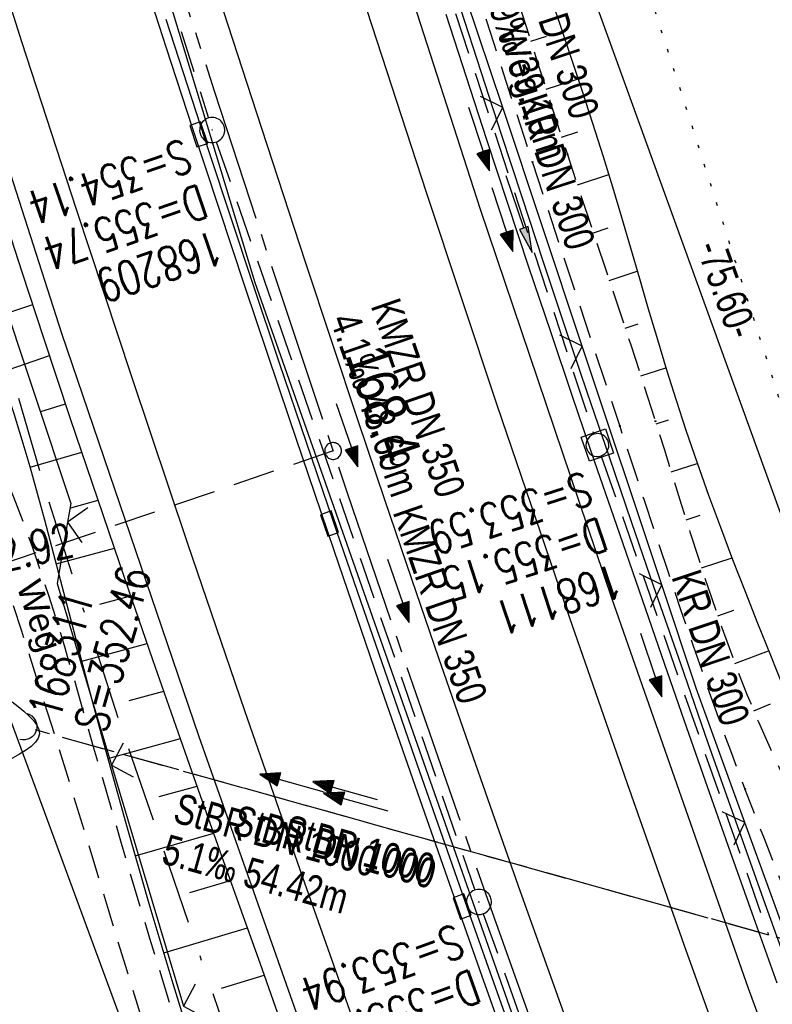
# Model space of a CAD drawing. Extents: x 508896 to 509497, y 457065 to 458031.
# Tile 16 of 44: x 509106 to 509151, y 457617 to 457676. Entities that reach past the tile are written whole.
import ezdxf

# ---------------------------------------------------------------- set-up
doc = ezdxf.new("R2010")
doc.units = 0
doc.header["$LTSCALE"] = 10
doc.header["$MEASUREMENT"] = 0
for name, pattern in [('ACAD_ISO16W100', [73, 15, -6.5, 15, -6.5, 15, -7, 1, -7]), ('ACHSE', [5.5, 4, -0.5, 0.5, -0.5]), ('AUSGEZOGEN', [0]), ('LT00', [0]), ('LT11', [0.3, 0.2, -0.1]), ('LT12', [0.4, 0.3, -0.1]), ('LT17', [0.15, 0.1, -0.05]), ('PUNKTX2_STR', [0.6, 0.1, -0.5]), ('STRICHLINIE2', [0.375, 0.25, -0.125])]:
    doc.linetypes.add(name, pattern=pattern)
doc.layers.get('0').update_dxf_attribs({"linetype": 'LT00'})
for name, color, linetype in [('--EK_FBR', 1, 'LT00'), ('--EK_Halt-Pfeil', 4, 'LT00'), ('--EK_Haltung', 7, 'STRICHLINIE2'), ('--EK_Haltung-Text', 140, 'LT00'), ('--EK_Schacht-Text', 5, 'LT00'), ('--EK_ST-93-1', 30, 'LT17'), ('--EL_DFK_AB_L', 21, 'LT00'), ('--EL_Halt-Pfeil', 4, 'LT00'), ('--EL_Haltung', 182, 'STRICHLINIE2'), ('--EL_Haltung-Text', 182, 'LT00'), ('--WASSER_GRENZE', 180, 'PUNKTX2_STR'), ('-AX-093', 35, 'ACHSE'), ('-ST-93-1', 250, 'LT00'), ('ABSTAND', 8, 'LT00'), ('BAB-KABEL', 220, 'ACAD_ISO16W100'), ('DFK_AB_L', 21, 'LT00'), ('DL', 182, 'LT12'), ('DL_PFEIL', 201, 'LT00'), ('DL_TEXT', 182, 'LT00'), ('FELDWEG_TEXT', 250, 'Continuous'), ('PFEIL', 140, 'AUSGEZOGEN'), ('V113_AFBR_BAB', 250, 'LT00'), ('V113_BOESCH', 250, 'LT00'), ('V113_BOSCHUNG', 250, 'LT00'), ('V113_FELDWEG', 250, 'LT11'), ('V113_GRABEN', 250, 'LT00'), ('V113_H_BORD', 8, 'LT00'), ('V113_KA_MULD', 182, 'LT00'), ('V113_KA_PRUF', 182, 'LT00'), ('V113_LD_MARK', 250, 'LT00'), ('V113_RINNE', 182, 'LT00'), ('V113_SINKK', 182, 'LT00'), ('V113_UK_DURCH', 182, 'LT00'), ('V113_ZAUN', 40, 'LT00')]:
    doc.layers.add(name, color=color, linetype=linetype)
doc.styles.add('Beschrift', font='ARIAL.TTF')
doc.styles.add('Haltungsbeschriftung', font='ARIAL.TTF', dxfattribs={"width": 0.75})
doc.styles.add('schachtbeschriftung', font='romans.shx', dxfattribs={"width": 0.75, "height": 2})
doc.styles.get("Standard").update_dxf_attribs({"font": 'ARIAL.TTF'})

# ---------------------------------------------------------------- blocks, each defined once
blk = doc.blocks.new('Pfreil3')
at = {"layer": 'PFEIL'}
blk.add_hatch(color=256, dxfattribs=at).paths.add_polyline_path([(-1.549, 0.273), (-1.549, -0.273), (0, 0)])
for p, q in [((-1.549, 0), (-4.831, 0)), ((-1.549, -0.273), (-1.549, 0.273)), ((-1.549, 0.273), (0, 0)), ((0, 0), (-1.549, -0.273))]:
    blk.add_line(p, q, dxfattribs=at)
blk = doc.blocks.new('SYMB0003')
at = {"color": 0, "linetype": 'ByBlock'}
for p, q in [((-0.015712, 0), (0.010166, 0.012015)), ((0, -0.021257), (-0.015712, 0)), ((0.010166, 0.012015), (0, -0.021257))]:
    blk.add_line(p, q, dxfattribs=at)
for points in [[(-0.031395, 0.499013), (-0.093691, 0.491144), (-0.154509, 0.475528), (-0.21289, 0.452414), (-0.267913, 0.422164), (-0.318712, 0.385257), (-0.364484, 0.342274), (-0.404509, 0.293893), (-0.438154, 0.240877), (-0.464888, 0.184062), (-0.484292, 0.124345), (-0.496058, 0.062667), (-0.5, 0)], [(0.5, 0), (0.496057, 0.062667), (0.484292, 0.124345), (0.464888, 0.184062), (0.438153, 0.240877), (0.404509, 0.293893), (0.364484, 0.342274), (0.318712, 0.385257), (0.267913, 0.422164), (0.21289, 0.452414), (0.154509, 0.475528), (0.093691, 0.491144), (0.031395, 0.499013), (-0.031395, 0.499013)], [(-0.5, 0), (-0.496058, -0.062667), (-0.484292, -0.124345), (-0.464888, -0.184062), (-0.438154, -0.240877), (-0.404509, -0.293893), (-0.364485, -0.342274), (-0.318712, -0.385257), (-0.267914, -0.422164), (-0.21289, -0.452414), (-0.154509, -0.475529), (-0.093691, -0.491144), (-0.031395, -0.499014), (0.031395, -0.499014)], [(0.031395, -0.499014), (0.093691, -0.491144), (0.154509, -0.475529), (0.21289, -0.452414), (0.267914, -0.422164), (0.318712, -0.385257), (0.364485, -0.342274), (0.404509, -0.293893), (0.438154, -0.240877), (0.464889, -0.184062), (0.484292, -0.124345), (0.496058, -0.062667), (0.5, 0)]]:
    blk.add_lwpolyline(points, dxfattribs=at)
blk = doc.blocks.new('SYMB1107')
at = {"color": 0, "linetype": 'ByBlock'}
for points in [[(-0.2, 0), (-0.196157, 0.039018), (-0.184776, 0.076537), (-0.166294, 0.111114), (-0.141421, 0.141421), (-0.111114, 0.166294), (-0.076537, 0.184776), (-0.039018, 0.196157), (0, 0.2)], [(0, 0.2), (0.039018, 0.196157), (0.076537, 0.184776), (0.111114, 0.166294), (0.141421, 0.141421), (0.166294, 0.111114), (0.184776, 0.076537), (0.196157, 0.039018), (0.2, 0)]]:
    blk.add_lwpolyline(points, dxfattribs=at)
blk = doc.blocks.new('SYMB0011')
at = {"color": 0, "linetype": 'ByBlock'}
for p, q in [((0.5, 0), (-0.5, 0)), ((0, 0.5), (0, -0.5))]:
    blk.add_line(p, q, dxfattribs=at)
blk = doc.blocks.new('SYMB0024')
at = {"color": 0, "linetype": 'ByBlock'}
for p, q in [((-0.5, 0.5), (0, 0)), ((0, 0), (0.5, 0.5))]:
    blk.add_line(p, q, dxfattribs=at)
blk = doc.blocks.new('SYMB0652')
at = {"color": 0, "linetype": 'ByBlock'}
blk.add_lwpolyline([(-0.15, -0.075), (0.15, -0.075), (0.15, 0.075), (-0.15, 0.075), (-0.15, -0.075)], dxfattribs=at)
blk = doc.blocks.new('SYMB1210')
at = {"color": 0, "linetype": 'ByBlock'}
blk.add_line((0.018815, -0.179014), (0.055623, -0.17119), dxfattribs=at)
for points in [[(-0.2, -0.2), (-0.2, 0.2), (0.2, 0.2), (0.2, -0.2), (-0.2, -0.2)], [(0.018815, 0.179014), (-0.018815, 0.179014), (-0.055623, 0.17119), (-0.09, 0.155885), (-0.120444, 0.133766), (-0.145623, 0.105801), (-0.164438, 0.073213), (-0.176067, 0.037424), (-0.18, 0)], [(0.18, 0), (0.176067, 0.037424), (0.164438, 0.073213), (0.145623, 0.105801), (0.120444, 0.133766), (0.09, 0.155885), (0.055623, 0.17119), (0.018815, 0.179014)], [(-0.18, 0), (-0.176067, -0.037424), (-0.164438, -0.073213), (-0.145623, -0.105801), (-0.120444, -0.133766), (-0.09, -0.155885), (-0.055623, -0.17119), (-0.018815, -0.179014), (0.018815, -0.179014)], [(0.055623, -0.17119), (0.09, -0.155885), (0.120444, -0.133766), (0.145623, -0.105801), (0.164438, -0.073213), (0.176067, -0.037424), (0.18, 0)]]:
    blk.add_lwpolyline(points, dxfattribs=at)
blk = doc.blocks.new('SYMB0070')
at = {"color": 0, "linetype": 'ByBlock'}
for p, q in [((-0.5, 0), (0.2, 0)), ((0.5, 0), (0.2, 0.1)), ((0.2, 0.1), (0.2, 0)), ((0.468, 0), (0.21, 0.086)), ((0.21, 0.086), (0.21, -0.086)), ((0.21, -0.086), (0.468, 0)), ((0.22, -0.072), (0.437, 0)), ((0.23, -0.058), (0.405, 0)), ((0.24, -0.045), (0.374, 0)), ((0.342, 0), (0.25, 0.031)), ((0.25, 0.031), (0.25, -0.031)), ((0.25, -0.031), (0.342, 0)), ((0.26, -0.017), (0.31, 0)), ((0.27, -0.003), (0.279, 0))]:
    blk.add_line(p, q, dxfattribs=at)
for points in [[(0.2, 0), (0.2, -0.1), (0.5, 0)], [(0.437, 0), (0.22, 0.072), (0.22, -0.072)], [(0.405, 0), (0.23, 0.058), (0.23, -0.058)], [(0.374, 0), (0.24, 0.045), (0.24, -0.045)], [(0.31, 0), (0.26, 0.017), (0.26, -0.017)], [(0.279, 0), (0.27, 0.003), (0.27, -0.003)]]:
    blk.add_lwpolyline(points, dxfattribs=at)
blk = doc.blocks.new('SYMB2')
at = {"color": 0, "linetype": 'ByBlock', "flags": 128}
for points in [[(-0.031395, 0.499013), (-0.093691, 0.491144), (-0.154509, 0.475528), (-0.21289, 0.452414), (-0.267913, 0.422164), (-0.318712, 0.385257), (-0.364484, 0.342274), (-0.404509, 0.293893), (-0.438154, 0.240877), (-0.464888, 0.184062), (-0.484292, 0.124345), (-0.496058, 0.062667), (-0.5, 0)], [(-0.5, 0), (-0.496058, -0.062667), (-0.484292, -0.124345), (-0.464888, -0.184062), (-0.438154, -0.240877), (-0.404509, -0.293893), (-0.364485, -0.342274), (-0.318712, -0.385257), (-0.267914, -0.422164), (-0.21289, -0.452414), (-0.154509, -0.475529), (-0.093691, -0.491144), (-0.031395, -0.499014), (0.031395, -0.499014)], [(0.5, 0), (0.496057, 0.062667), (0.484292, 0.124345), (0.464888, 0.184062), (0.438153, 0.240877), (0.404509, 0.293893), (0.364484, 0.342274), (0.318712, 0.385257), (0.267913, 0.422164), (0.21289, 0.452414), (0.154509, 0.475528), (0.093691, 0.491144), (0.031395, 0.499013), (-0.031395, 0.499013)], [(0.031395, -0.499014), (0.093691, -0.491144), (0.154509, -0.475529), (0.21289, -0.452414), (0.267914, -0.422164), (0.318712, -0.385257), (0.364485, -0.342274), (0.404509, -0.293893), (0.438154, -0.240877), (0.464889, -0.184062), (0.484292, -0.124345), (0.496058, -0.062667), (0.5, 0)]]:
    blk.add_lwpolyline(points, dxfattribs=at)

msp = doc.modelspace()

# ---------------------------------------------------------------- linework, layer by layer
at = {"layer": '--EK_FBR'}
for points in [[(509209.708, 457467.896), (509200.647, 457488.637), (509190.956, 457511.649), (509182.705, 457531.59), (509174.57, 457551.859), (509165.72, 457574.412), (509157.784, 457595.453), (509149.394, 457618.258), (509141.263, 457641.475), (509133.407, 457664.712), (509125.838, 457688.14), (509118.866, 457710.525), (509111.875, 457733.915)], [(509185.59, 457458.513), (509176.485, 457479.341), (509166.769, 457502.109), (509158.144, 457523.086), (509149.944, 457543.291), (509141.627, 457564.655), (509133.068, 457587.275), (509124.741, 457610.27), (509116.617, 457633.258), (509108.434, 457657.319), (509100.82, 457681.007), (509093.657, 457704.002), (509086.933, 457726.568)]]:
    msp.add_lwpolyline(points, dxfattribs=at)
at = {"layer": '--EK_FBR', "color": 2}
msp.add_lwpolyline([(509117.759, 457677.508), (509120.341, 457669.546), (509122.95, 457661.592), (509124.516, 457656.861), (509126.094, 457652.134), (509127.683, 457647.412), (509129.286, 457642.693), (509130.903, 457637.98), (509132.508, 457633.353), (509134.127, 457628.73), (509135.758, 457624.112), (509137.401, 457619.498), (509139.053, 457614.887), (509141.774, 457607.349), (509144.517, 457599.819), (509147.283, 457592.298), (509148.867, 457588.024), (509150.46, 457583.753), (509152.062, 457579.486)], dxfattribs=at)
at = {"layer": '--EK_FBR', "linetype": 'LT11', "flags": 128}
for points in [[(509103.068, 457653.537), (509103.693, 457652.061), (509104.313, 457650.583), (509104.924, 457649.101), (509105.52, 457647.614), (509106.096, 457646.121), (509106.649, 457644.618), (509107.163, 457643.138), (509107.654, 457641.65), (509108.125, 457640.154), (509108.579, 457638.653), (509109.022, 457637.147), (509109.456, 457635.639), (509109.886, 457634.129), (509110.315, 457632.619), (509111.963, 457626.935), (509113.659, 457621.268), (509115.402, 457615.617), (509117.191, 457609.98), (509118.436, 457606.145), (509119.7, 457602.316), (509120.982, 457598.492), (509122.28, 457594.673), (509123.926, 457589.899), (509125.596, 457585.133), (509127.29, 457580.376), (509129.009, 457575.628), (509130.756, 457570.89), (509131.947, 457567.705), (509133.149, 457564.523), (509134.36, 457561.345), (509135.577, 457558.169), (509136.798, 457554.995), (509138.021, 457551.821)], [(509136.076, 457551.13), (509134.91, 457554.27), (509133.745, 457557.411), (509132.583, 457560.553), (509131.425, 457563.697), (509130.272, 457566.842), (509129.126, 457569.99), (509127.666, 457574.036), (509126.218, 457578.087), (509124.78, 457582.142), (509123.352, 457586.2), (509121.931, 457590.261), (509120.517, 457594.325), (509119.643, 457596.844), (509118.774, 457599.364), (509117.912, 457601.887), (509117.059, 457604.413), (509116.217, 457606.943), (509115.39, 457609.477), (509114.585, 457611.997), (509113.793, 457614.521), (509113.011, 457617.048), (509112.237, 457619.577), (509111.467, 457622.108), (509110.698, 457624.639), (509109.927, 457627.17), (509109.151, 457629.699), (509108.368, 457632.226), (509107.597, 457634.676), (509106.819, 457637.123), (509106.034, 457639.568), (509105.245, 457642.012), (509104.454, 457644.455), (509103.982, 457644.946), (509103.453, 457645.374), (509102.876, 457645.733), (509102.258, 457646.018), (509101.61, 457646.225), (509100.941, 457646.35), (509100.262, 457646.391), (509099.583, 457646.348), (509098.915, 457646.221), (509098.267, 457646.013), (509097.65, 457645.725)]]:
    msp.add_lwpolyline(points, dxfattribs=at)
at = {"layer": '--EK_Haltung'}
for p, q in [((509104.34, 457711.106), (509117.175, 457670.159)), ((509128.387, 457687.082), (509140.146, 457651.372)), ((509117.644, 457668.734), (509133.066, 457624.133)), ((509157.829, 457619.432), (509106.861, 457633.678)), ((509133.564, 457622.718), (509149.653, 457577.914))]:
    msp.add_line(p, q, dxfattribs=at)
at = {"layer": '--EK_Haltung', "color": 81}
msp.add_line((509140.632, 457649.942), (509150.577, 457621.459), dxfattribs=at)
at = {"layer": '--EK_ST-93-1', "ltscale": 2.5}
msp.add_line((509124.609, 457650.309), (509070.289, 457631.738), dxfattribs=at)
at = {"layer": '--EL_DFK_AB_L'}
for p, q in [((509159.905, 457622.815), (509134.695, 457692.495)), ((509103.56, 457639.117), (509136.05, 457551.152))]:
    msp.add_line(p, q, dxfattribs=at)
at = {"layer": '--EL_Haltung'}
for p, q in [((509104.34, 457711.106), (509117.175, 457670.159)), ((509128.387, 457687.082), (509140.146, 457651.372)), ((509117.644, 457668.734), (509133.066, 457624.133)), ((509140.632, 457649.942), (509150.577, 457621.459)), ((509157.829, 457619.432), (509106.861, 457633.678)), ((509133.564, 457622.718), (509149.653, 457577.914))]:
    msp.add_line(p, q, dxfattribs=at)
at = {"layer": '--WASSER_GRENZE', "ltscale": 0.2}
msp.add_line((509131.35, 457715.42), (509159.48, 457627.67), dxfattribs=at)
at = {"layer": '-AX-093', "ltscale": 0.2}
msp.add_lwpolyline([(509098.978, 457732.175), (509102.531, 457720.051), (509106.161, 457707.951), (509109.867, 457695.873), (509113.649, 457683.82), (509117.508, 457671.79), (509121.443, 457659.785), (509125.454, 457647.806), (509129.541, 457635.852), (509133.703, 457623.924), (509137.941, 457612.023), (509142.254, 457600.148), (509144.4, 457594.326), (509148.825, 457582.493), (509153.322, 457570.687), (509157.891, 457558.909), (509162.528, 457547.158), (509167.231, 457535.433), (509172, 457523.734), (509176.831, 457512.061), (509181.722, 457500.413), (509186.672, 457488.79), (509191.679, 457477.191), (509196.74, 457465.615)], dxfattribs=at)
at = {"layer": 'BAB-KABEL', "ltscale": 0.03, "flags": 128}
msp.add_lwpolyline([(509027.439, 457978.744), (509029.992, 457962.287), (509036.078, 457925.561), (509042.53, 457891.088), (509050.199, 457856.608), (509058.308, 457823.548), (509063.573, 457801.983), (509070.716, 457774.03), (509076.001, 457755.232), (509080.344, 457739.422), (509090.908, 457703.838), (509097.734, 457681.362), (509107.502, 457647.716), (509111.875, 457634.115), (509120.021, 457610.435), (509126.819, 457590.343), (509133.907, 457568.294), (509141.674, 457548.685), (509152.536, 457521.068), (509161.517, 457500.799), (509168.375, 457485.506), (509176.765, 457466.898), (509181.801, 457454.992), (509189.699, 457436.662), (509196.246, 457421.569), (509205.148, 457401.069), (509215.566, 457378.886), (509222.29, 457363.753), (509225.647, 457356.877), (509234.558, 457339.558), (509240.768, 457328.992), (509247.494, 457315.697), (509253.706, 457303.621), (509259.411, 457292.888), (509271.508, 457267.522), (509283.446, 457244.117), (509295.196, 457221.979), (509305.267, 457201.686), (509314.935, 457182.403), (509327.66, 457157.094), (509343.187, 457126.022), (509350.453, 457111.908)], dxfattribs=at)
at = {"layer": 'DFK_AB_L'}
for p, q in [((509159.905, 457622.815), (509134.695, 457692.495)), ((509103.56, 457639.117), (509136.05, 457551.152))]:
    msp.add_line(p, q, dxfattribs=at)
at = {"layer": 'DL'}
msp.add_line((509157.781, 457619.446), (509106.909, 457633.665), dxfattribs=at)
at = {"layer": 'V113_AFBR_BAB'}
for points in [[(509209.708, 457467.896), (509200.647, 457488.637), (509190.956, 457511.649), (509182.705, 457531.59), (509174.57, 457551.859), (509165.72, 457574.412), (509157.784, 457595.453), (509149.394, 457618.258), (509141.263, 457641.475), (509133.407, 457664.712), (509125.838, 457688.14), (509118.866, 457710.525), (509111.875, 457733.915)], [(509185.59, 457458.513), (509176.485, 457479.341), (509166.769, 457502.109), (509158.144, 457523.086), (509149.944, 457543.291), (509141.627, 457564.655), (509133.068, 457587.275), (509124.741, 457610.27), (509116.617, 457633.258), (509108.434, 457657.319), (509100.82, 457681.007), (509093.657, 457704.002), (509086.933, 457726.568)]]:
    msp.add_lwpolyline(points, dxfattribs=at)
at = {"layer": 'V113_AFBR_BAB', "color": 0}
msp.add_lwpolyline([(509117.759, 457677.508), (509120.341, 457669.546), (509122.95, 457661.592), (509124.516, 457656.861), (509126.094, 457652.134), (509127.683, 457647.412), (509129.286, 457642.693), (509130.903, 457637.98), (509132.508, 457633.353), (509134.127, 457628.73), (509135.758, 457624.112), (509137.401, 457619.498), (509139.053, 457614.887), (509141.774, 457607.349), (509144.517, 457599.819), (509147.283, 457592.298), (509148.867, 457588.024), (509150.46, 457583.753), (509152.062, 457579.486)], dxfattribs=at)
at = {"layer": 'V113_BOESCH'}
for points in [[(509137.454, 457677.728), (509138.129, 457675.763), (509138.796, 457673.796), (509139.453, 457671.825), (509140.095, 457669.849), (509140.72, 457667.868), (509141.274, 457666.055), (509141.816, 457664.239), (509142.35, 457662.419), (509142.882, 457660.599), (509143.415, 457658.78), (509143.955, 457656.963), (509144.506, 457655.149), (509145.074, 457653.342), (509145.662, 457651.541), (509146.323, 457649.606), (509147.011, 457647.679), (509147.72, 457645.76), (509148.448, 457643.847), (509149.189, 457641.938), (509149.94, 457640.034), (509150.697, 457638.13), (509151.456, 457636.229)], [(509121.442, 457616.443), (509120.253, 457619.77), (509119.065, 457623.098), (509117.88, 457626.427), (509116.7, 457629.758), (509115.525, 457633.09), (509113.855, 457637.866), (509112.201, 457642.648), (509110.565, 457647.436), (509108.948, 457652.23), (509107.352, 457657.031), (509106.061, 457660.968), (509104.782, 457664.909), (509103.515, 457668.854), (509102.257, 457672.802), (509101.007, 457676.753)], [(509116.544, 457613.793), (509115.067, 457618.547), (509113.638, 457623.315), (509112.257, 457628.097), (509110.927, 457632.892), (509110.298, 457635.229), (509109.678, 457637.569), (509109.062, 457639.91), (509108.447, 457642.252), (509107.83, 457644.594), (509107.405, 457646.187), (509106.973, 457647.778), (509106.528, 457649.365), (509106.067, 457650.948), (509105.584, 457652.523), (509105.075, 457654.089), (509104.562, 457655.574), (509104.028, 457657.051), (509103.477, 457658.523), (509102.914, 457659.991), (509102.346, 457661.457)]]:
    msp.add_lwpolyline(points, dxfattribs=at)
at = {"layer": 'V113_BOSCHUNG'}
for p, q in [((509136.399, 457674.742), (509137.338, 457675.036)), ((509137.319, 457671.88), (509139.232, 457672.492)), ((509138.247, 457669.022), (509139.204, 457669.334)), ((509139.189, 457666.167), (509141.053, 457666.787)), ((509140.137, 457663.321), (509141.025, 457663.617)), ((509141.089, 457660.476), (509142.756, 457661.031)), ((509105.269, 457658.567), (509106.692, 457659.04)), ((509142.035, 457657.629), (509142.818, 457657.889)), ((509104.766, 457654.994), (509107.691, 457656.006)), ((509142.969, 457654.783), (509144.469, 457655.272)), ((509107.17, 457652.653), (509108.65, 457653.123)), ((509143.884, 457651.932), (509144.63, 457652.17)), ((509106.534, 457649.346), (509109.616, 457650.242)), ((509144.779, 457649.073), (509146.339, 457649.561)), ((509108.957, 457646.926), (509110.587, 457647.373)), ((509145.674, 457646.205), (509146.515, 457646.473)), ((509108.096, 457643.587), (509111.56, 457644.52)), ((509146.592, 457643.337), (509148.411, 457643.942)), ((509110.697, 457641.181), (509112.536, 457641.676)), ((509147.554, 457640.478), (509148.524, 457640.82)), ((509109.621, 457637.784), (509113.519, 457638.834)), ((509148.583, 457637.636), (509150.592, 457638.394)), ((509112.449, 457635.439), (509114.508, 457635.993)), ((509149.705, 457634.815), (509150.697, 457635.23)), ((509111.177, 457631.98), (509115.499, 457633.163)), ((509114.238, 457629.707), (509116.496, 457630.335)), ((509112.806, 457626.174), (509117.492, 457627.52)), ((509116.071, 457623.991), (509118.495, 457624.697)), ((509114.509, 457620.389), (509119.497, 457621.886)), ((509117.945, 457618.288), (509120.504, 457619.067))]:
    msp.add_line(p, q, dxfattribs=at)
at = {"layer": 'V113_FELDWEG', "flags": 128}
for points in [[(509061.669, 457991.962), (509062.2, 457988.396), (509063.129, 457982.25), (509064.071, 457976.105), (509065.023, 457969.961), (509065.503, 457966.894), (509065.986, 457963.827), (509066.476, 457960.761), (509066.974, 457957.697), (509067.482, 457954.634), (509068.001, 457951.573), (509068.534, 457948.515), (509069.075, 457945.497), (509069.627, 457942.482), (509070.189, 457939.468), (509070.756, 457936.455), (509071.327, 457933.443), (509071.897, 457930.43), (509072.465, 457927.417), (509073.026, 457924.403), (509073.5, 457921.819), (509073.97, 457919.235), (509074.438, 457916.65), (509074.906, 457914.065), (509075.377, 457911.481), (509075.852, 457908.897), (509076.335, 457906.316), (509076.827, 457903.736), (509077.331, 457901.158), (509077.923, 457898.218), (509078.53, 457895.282), (509079.151, 457892.348), (509079.783, 457889.416), (509080.423, 457886.486), (509081.068, 457883.556), (509081.716, 457880.628), (509082.365, 457877.7), (509083.012, 457874.771), (509083.851, 457870.941), (509084.684, 457867.111), (509085.513, 457863.279), (509086.338, 457859.446), (509087.161, 457855.614), (509087.985, 457851.781), (509088.811, 457847.948), (509089.419, 457845.138), (509090.032, 457842.328), (509090.653, 457839.521), (509091.285, 457836.716), (509091.93, 457833.914), (509092.594, 457831.117), (509093.277, 457828.324), (509093.737, 457826.494), (509094.204, 457824.666), (509094.675, 457822.839), (509095.145, 457821.012), (509095.613, 457819.184), (509096.074, 457817.355), (509096.525, 457815.523), (509096.969, 457813.668), (509097.403, 457811.81), (509097.831, 457809.951), (509098.255, 457808.091), (509098.678, 457806.231), (509099.22, 457803.87), (509099.768, 457801.51), (509100.324, 457799.152), (509100.891, 457796.796), (509101.471, 457794.444), (509102.064, 457792.096), (509102.692, 457789.677), (509103.335, 457787.262), (509103.99, 457784.851), (509104.654, 457782.441), (509105.325, 457780.033), (509106, 457777.627), (509106.677, 457775.22), (509107.352, 457772.814), (509108.024, 457770.406), (509108.689, 457767.996), (509109.346, 457765.584), (509109.945, 457763.348), (509110.538, 457761.11), (509111.129, 457758.871), (509111.721, 457756.633), (509112.319, 457754.396), (509112.925, 457752.163), (509113.545, 457749.933), (509114.182, 457747.707), (509114.839, 457745.488), (509115.52, 457743.276), (509116.23, 457741.072), (509116.763, 457739.48), (509117.309, 457737.891), (509117.862, 457736.305), (509118.419, 457734.719), (509118.975, 457733.134), (509119.526, 457731.547), (509120.067, 457729.958), (509120.594, 457728.365), (509121.102, 457726.767), (509121.588, 457725.163), (509122.046, 457723.551), (509122.472, 457721.93), (509122.766, 457720.722), (509123.045, 457719.509), (509123.314, 457718.293), (509123.577, 457717.076), (509123.84, 457715.859), (509124.107, 457714.643), (509124.383, 457713.429), (509124.879, 457711.384), (509125.412, 457709.349), (509125.975, 457707.322), (509126.565, 457705.303), (509127.179, 457703.289), (509127.81, 457701.281), (509128.457, 457699.276), (509129.113, 457697.274), (509129.775, 457695.274), (509130.438, 457693.274), (509131.099, 457691.273), (509131.944, 457688.686), (509132.779, 457686.097), (509133.608, 457683.507), (509134.433, 457680.916), (509135.257, 457678.325), (509136.082, 457675.735), (509136.911, 457673.147), (509137.746, 457670.561), (509138.59, 457667.978), (509139.341, 457665.708), (509140.098, 457663.44), (509140.857, 457661.171), (509141.614, 457658.902), (509142.365, 457656.63), (509143.108, 457654.355), (509143.839, 457652.074), (509144.356, 457650.43), (509144.869, 457648.784), (509145.382, 457647.138), (509145.899, 457645.493), (509146.424, 457643.852), (509146.962, 457642.215), (509147.517, 457640.585), (509148.092, 457638.963), (509148.692, 457637.35), (509149.321, 457635.748), (509149.983, 457634.16), (509150.682, 457632.586), (509151.422, 457631.028), (509151.765, 457630.338), (509152.108, 457629.647), (509152.441, 457628.954), (509152.755, 457628.255), (509153.041, 457627.545), (509153.308, 457626.77), (509153.54, 457625.982), (509153.743, 457625.184), (509153.925, 457624.379), (509154.095, 457623.569), (509154.261, 457622.757), (509154.429, 457621.946), (509154.607, 457621.138), (509154.804, 457620.335), (509155.033, 457619.513), (509155.284, 457618.698), (509155.552, 457617.888), (509155.831, 457617.082), (509156.116, 457616.277), (509163.031, 457596.871), (509169.695, 457579.416), (509175.965, 457562.519)], [(509059.167, 457990.996), (509059.62, 457988.073), (509060.112, 457984.957), (509060.61, 457981.841), (509061.11, 457978.725), (509061.611, 457975.61), (509062.109, 457972.494), (509062.601, 457969.377), (509063.012, 457966.737), (509063.421, 457964.096), (509063.829, 457961.455), (509064.241, 457958.814), (509064.659, 457956.175), (509065.085, 457953.537), (509065.524, 457950.902), (509065.978, 457948.269), (509066.417, 457945.815), (509066.869, 457943.363), (509067.332, 457940.913), (509067.802, 457938.465), (509068.278, 457936.017), (509068.756, 457933.569), (509069.234, 457931.122), (509069.71, 457928.674), (509070.18, 457926.225), (509070.643, 457923.775), (509071.111, 457921.238), (509071.571, 457918.699), (509072.026, 457916.16), (509072.478, 457913.619), (509072.93, 457911.08), (509073.386, 457908.54), (509073.848, 457906.002), (509074.318, 457903.466), (509074.801, 457900.932), (509075.381, 457897.984), (509075.978, 457895.04), (509076.59, 457892.099), (509077.215, 457889.16), (509077.849, 457886.223), (509078.49, 457883.288), (509079.137, 457880.353), (509079.785, 457877.419), (509080.433, 457874.485), (509081.271, 457870.674), (509082.105, 457866.863), (509082.938, 457863.051), (509083.77, 457859.24), (509084.604, 457855.429), (509085.441, 457851.618), (509086.283, 457847.809), (509087.805, 457840.994), (509089.347, 457834.183), (509090.907, 457827.376), (509091.628, 457824.256), (509092.355, 457821.137), (509093.09, 457818.02), (509093.833, 457814.906), (509094.588, 457811.794), (509095.357, 457808.686), (509096.14, 457805.581), (509096.848, 457802.833), (509097.566, 457800.089), (509098.293, 457797.346), (509099.026, 457794.605), (509099.761, 457791.864), (509100.946, 457787.454), (509102.133, 457783.044), (509103.324, 457778.635), (509104.521, 457774.228), (509105.724, 457769.823), (509106.935, 457765.42), (509108.332, 457760.39), (509109.742, 457755.363), (509111.168, 457750.341), (509112.609, 457745.323), (509114.067, 457740.31), (509115.241, 457736.321), (509116.424, 457732.334), (509117.617, 457728.35), (509118.816, 457724.368), (509120.021, 457720.388), (509121.231, 457716.41), (509122.444, 457712.432), (509123.778, 457708.066), (509125.116, 457703.7), (509126.457, 457699.336), (509127.803, 457694.974), (509129.155, 457690.613), (509130.356, 457686.758), (509131.564, 457682.906), (509132.781, 457679.056), (509134.007, 457675.209), (509135.244, 457671.366), (509136.494, 457667.527), (509137.358, 457664.901), (509138.226, 457662.277), (509139.098, 457659.654), (509139.97, 457657.031), (509140.842, 457654.408), (509141.712, 457651.784), (509142.43, 457649.61), (509143.147, 457647.435), (509143.867, 457645.261), (509144.591, 457643.089), (509145.323, 457640.919), (509146.064, 457638.753), (509146.819, 457636.591), (509147.588, 457634.435), (509148.375, 457632.285), (509149.183, 457630.143), (509149.752, 457628.67), (509150.327, 457627.2), (509150.903, 457625.729), (509151.475, 457624.258), (509152.038, 457622.783), (509152.586, 457621.303), (509153.116, 457619.816), (509153.469, 457618.785), (509153.813, 457617.751), (509154.151, 457616.714), (509154.487, 457615.677), (509161.552, 457595.925), (509168.263, 457578.46), (509174.497, 457561.824)], [(509103.068, 457653.537), (509103.693, 457652.061), (509104.313, 457650.583), (509104.924, 457649.101), (509105.52, 457647.614), (509106.096, 457646.121), (509106.649, 457644.618), (509107.163, 457643.138), (509107.654, 457641.65), (509108.125, 457640.154), (509108.579, 457638.653), (509109.022, 457637.147), (509109.456, 457635.639), (509109.886, 457634.129), (509110.315, 457632.619), (509111.963, 457626.935), (509113.659, 457621.268), (509115.402, 457615.617), (509117.191, 457609.98), (509118.436, 457606.145), (509119.7, 457602.316), (509120.982, 457598.492), (509122.28, 457594.673), (509123.926, 457589.899), (509125.596, 457585.133), (509127.29, 457580.376), (509129.009, 457575.628), (509130.756, 457570.89), (509131.947, 457567.705), (509133.149, 457564.523), (509134.36, 457561.345), (509135.577, 457558.169), (509136.798, 457554.995), (509138.021, 457551.821)], [(509136.076, 457551.13), (509134.91, 457554.27), (509133.745, 457557.411), (509132.583, 457560.553), (509131.425, 457563.697), (509130.272, 457566.842), (509129.126, 457569.99), (509127.666, 457574.036), (509126.218, 457578.087), (509124.78, 457582.142), (509123.352, 457586.2), (509121.931, 457590.261), (509120.517, 457594.325), (509119.643, 457596.844), (509118.774, 457599.364), (509117.912, 457601.887), (509117.059, 457604.413), (509116.217, 457606.943), (509115.39, 457609.477), (509114.585, 457611.997), (509113.793, 457614.521), (509113.011, 457617.048), (509112.237, 457619.577), (509111.467, 457622.108), (509110.698, 457624.639), (509109.927, 457627.17), (509109.151, 457629.699), (509108.368, 457632.226), (509107.597, 457634.676), (509106.819, 457637.123), (509106.034, 457639.568), (509105.245, 457642.012), (509104.454, 457644.455), (509103.982, 457644.946), (509103.453, 457645.374), (509102.876, 457645.733), (509102.258, 457646.018), (509101.61, 457646.225), (509100.941, 457646.35), (509100.262, 457646.391), (509099.583, 457646.348), (509098.915, 457646.221), (509098.267, 457646.013), (509097.65, 457645.725)]]:
    msp.add_lwpolyline(points, dxfattribs=at)
at = {"layer": 'V113_GRABEN'}
for points in [[(509132.22, 457676.671), (509133.425, 457672.932), (509134.638, 457669.196), (509135.862, 457665.463), (509137.148, 457661.583), (509138.445, 457657.708), (509139.753, 457653.836), (509141.071, 457649.967), (509142.397, 457646.101), (509143.73, 457642.237), (509145.348, 457637.575), (509146.976, 457632.917), (509148.615, 457628.263), (509150.268, 457623.613), (509151.935, 457618.969)], [(509131.338, 457676.346), (509132.547, 457672.611), (509133.764, 457668.879), (509134.992, 457665.15), (509136.277, 457661.289), (509137.574, 457657.433), (509138.88, 457653.579), (509140.195, 457649.729), (509141.517, 457645.88), (509142.845, 457642.034), (509144.2, 457638.123), (509145.56, 457634.214), (509146.927, 457630.308), (509148.301, 457626.404), (509149.684, 457622.503), (509151.077, 457618.606)], [(509105.462, 457635.359), (509105.818, 457635.075), (509106.158, 457634.792), (509106.467, 457634.512), (509106.731, 457634.236), (509106.934, 457633.965), (509107.06, 457633.701), (509107.095, 457633.446), (509107.022, 457633.188), (509106.848, 457632.939), (509106.591, 457632.697), (509106.267, 457632.461), (509105.892, 457632.23), (509105.484, 457632.002), (509105.059, 457631.775)]]:
    msp.add_lwpolyline(points, dxfattribs=at)
at = {"layer": 'V113_H_BORD'}
msp.add_lwpolyline([(509042.253, 457984.465), (509051.959, 457925.916), (509063.647, 457867.236), (509080.341, 457796.2), (509092.218, 457751.548), (509119.942, 457660.357), (509144.412, 457590.771), (509169.438, 457526.599), (509196.658, 457462.522), (509226.846, 457396.406), (509237.291, 457374.302), (509273.52, 457300.185), (509300.023, 457247.768), (509301.774, 457242.872), (509307.307, 457232.156), (509330.363, 457187.458), (509366.292, 457118.024)], dxfattribs=at)
at = {"layer": 'V113_LD_MARK'}
for points in [[(509110.326, 457729.521), (509114.121, 457716.712), (509118.001, 457703.929), (509121.968, 457691.173), (509126.021, 457678.443), (509130.159, 457665.741), (509134.384, 457653.068), (509138.694, 457640.424), (509142.152, 457630.48), (509145.662, 457620.554), (509149.224, 457610.647), (509152.837, 457600.758), (509156.501, 457590.888), (509160.214, 457581.037)], [(509089.966, 457727.23), (509093.258, 457716.017), (509096.619, 457704.825), (509099.701, 457694.776), (509102.838, 457684.743), (509106.03, 457674.727), (509109.276, 457664.729), (509112.575, 457654.748), (509115.927, 457644.784), (509119.331, 457634.838), (509122.786, 457624.909), (509126.292, 457614.997), (509129.848, 457605.104), (509133.453, 457595.228), (509137.106, 457585.371), (509140.807, 457575.531)]]:
    msp.add_lwpolyline(points, dxfattribs=at)
at = {"layer": 'V113_RINNE'}
for points in [[(509113.118, 457679.099), (509114.655, 457674.341), (509116.207, 457669.587), (509117.772, 457664.838), (509119.348, 457660.093), (509121.983, 457652.236), (509124.647, 457644.388), (509127.34, 457636.551), (509129.367, 457630.716), (509131.41, 457624.888), (509133.468, 457619.064), (509135.542, 457613.246), (509137.579, 457607.576), (509139.631, 457601.911), (509141.698, 457596.251), (509143.781, 457590.598), (509146.573, 457583.102)], [(509147.655, 457581.731), (509145.971, 457586.242), (509144.297, 457590.758), (509142.219, 457596.4), (509140.155, 457602.048), (509138.106, 457607.7), (509136.074, 457613.359), (509134.418, 457618.008), (509132.773, 457622.661), (509131.138, 457627.317), (509129.511, 457631.976), (509127.891, 457636.638), (509126.257, 457641.362), (509124.632, 457646.089), (509123.017, 457650.819), (509121.413, 457655.553), (509119.822, 457660.291), (509117.219, 457668.153), (509114.656, 457676.028)]]:
    msp.add_lwpolyline(points, dxfattribs=at)
at = {"layer": 'V113_ZAUN'}
for p, q in [((509134.728, 457670.784), (509129.981, 457685.013)), ((509139.474, 457656.554), (509134.728, 457670.784)), ((509144.221, 457642.325), (509139.474, 457656.554)), ((509111.383, 457631.585), (509115.68, 457617.213)), ((509154.293, 457614.069), (509149.176, 457628.169))]:
    msp.add_line(p, q, dxfattribs=at)
for points in [[(509104.573, 457660.329), (509108.961, 457647.186), (509108.768, 457646.059)], [(509108.768, 457646.059), (509108.146, 457642.415), (509111.383, 457631.585)], [(509149.176, 457628.169), (509146.294, 457636.109), (509144.221, 457642.325)]]:
    msp.add_lwpolyline(points, dxfattribs=at)

# ---------------------------------------------------------------- block references
at = {"layer": '--EK_Halt-Pfeil', "zscale": 4}
for p, xscale, yscale, rotation in [((509133.317, 457668.914), 4.000000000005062, 4, 288.2275899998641), ((509125.442, 457651.246), 4.000000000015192, 4, 289.0734399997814), ((509143.593, 457637.543), 4.000000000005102, 3.999999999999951, 288.533450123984), ((509122.159, 457630.511), 3.999999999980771, 4, 164.3823399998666)]:
    msp.add_blockref('SYMB0070', p, dxfattribs=dict(at, xscale=xscale, yscale=yscale, rotation=rotation))
at = {"layer": '--EL_Halt-Pfeil', "zscale": 4}
for p, xscale, yscale, rotation in [((509134.714, 457664.109), 4.000000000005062, 4, 288.2275899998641), ((509128.503, 457641.964), 4.000000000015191, 4, 289.0734399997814), ((509143.593, 457637.543), 4.000000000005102, 3.999999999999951, 288.533450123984), ((509125.335, 457630.058), 3.999999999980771, 4, 164.3823399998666)]:
    msp.add_blockref('SYMB0070', p, dxfattribs=dict(at, xscale=xscale, yscale=yscale, rotation=rotation))
at = {"layer": '-ST-93-1', "rotation": 274.1956499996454}
msp.add_blockref('SYMB2', (509124.609, 457650.309), dxfattribs=at)
at = {"layer": 'DL_PFEIL', "xscale": 3.999999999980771, "yscale": 4, "zscale": 4, "rotation": 164.3823399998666}
msp.add_blockref('SYMB0070', (509125.967, 457629.374), dxfattribs=at)
at = {"layer": 'PFEIL', "xscale": -1, "rotation": 108.8006126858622}
msp.add_blockref('Pfreil3', (509136.495, 457662.141), dxfattribs=at)
at = {"layer": 'V113_FELDWEG', "xscale": 0.1000000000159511, "yscale": 0.09999999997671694, "zscale": 0.1, "rotation": 291.1131099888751}
for p in [(509138.59, 457667.978), (509136.494, 457667.527), (509143.839, 457652.074), (509141.712, 457651.784), (509149.183, 457630.143)]:
    msp.add_blockref('SYMB0011', p, dxfattribs=at)
at = {"layer": 'V113_KA_MULD', "xscale": 3.799999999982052, "yscale": 3.799999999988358, "zscale": 3.8, "rotation": 288.9310103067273}
msp.add_blockref('SYMB1210', (509140.381, 457650.66), dxfattribs=at)
at = {"layer": 'V113_KA_PRUF', "xscale": 1.499999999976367, "yscale": 1.5, "zscale": 1.5, "rotation": 291.1131099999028}
for p in [(509117.399, 457669.443), (509133.311, 457623.424)]:
    msp.add_blockref('SYMB0003', p, dxfattribs=at)
at = {"layer": 'V113_SINKK', "yscale": 4.5, "zscale": 4.5}
for p, xscale, rotation in [((509116.596, 457669.182), 4.500000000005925, 288.236159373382), ((509124.391, 457645.983), 4.500000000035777, 288.976069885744), ((509132.313, 457623.149), 4.500000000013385, 289.4690135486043)]:
    msp.add_blockref('SYMB0652', p, dxfattribs=dict(at, xscale=xscale, rotation=rotation))
at = {"layer": 'V113_UK_DURCH', "xscale": 3.99999999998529, "yscale": 3.99999999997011, "zscale": 4, "rotation": 254.3845887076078}
msp.add_blockref('SYMB1107', (509106.139, 457633.88), dxfattribs=at)
at = {"layer": 'V113_ZAUN', "yscale": 2.099999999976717, "zscale": 2.1}
for p, xscale, rotation in [((509134.728, 457670.784), 2.100000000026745, 108.4473499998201), ((509139.474, 457656.554), 2.100000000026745, 108.4473499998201), ((509108.768, 457646.059), 2.100000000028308, 260.3058799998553), ((509144.221, 457642.325), 2.100000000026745, 108.4473499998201), ((509111.383, 457631.585), 2.099999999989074, 286.6427799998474), ((509149.176, 457628.169), 2.099999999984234, 109.9485399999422), ((509115.68, 457617.213), 2.099999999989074, 286.6427799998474)]:
    msp.add_blockref('SYMB0024', p, dxfattribs=dict(at, xscale=xscale, rotation=rotation))

# ---------------------------------------------------------------- texts
at = {"layer": '--EK_Haltung-Text', "style": 'Haltungsbeschriftung', "width": 0.75}
for s, rotation, p in [('KR DN 300', -71.77241, (509135.845, 457679.012)), ('4.9‰ 39.10m', -71.77241, (509133.414, 457678.211)), ('KMZR DN 350', -70.92656, (509126.843, 457658.972)), ('4.1‰ 48.69m', -70.92656, (509124.423, 457658.135)), ('KR DN 300', 288.53345, (509144.778, 457642.811)), ('StBR DN 1000', -15.61766, (509114.986, 457628.213)), ('5.1‰ 54.42m', -15.61766, (509114.296, 457625.748))]:
    msp.add_text(s, height=1.8, rotation=rotation, dxfattribs=at).set_placement(p)
at = {"layer": '--EK_Schacht-Text', "style": 'schachtbeschriftung', "width": 0.75}
for s, rotation, p in [('S=354.14', -160.92656, (509115.693, 457668.941)), ('D=355.74', -160.92656, (509116.635, 457666.219)), ('168209', -160.92656, (509117.576, 457663.497)), ('S=353.59', -161.7724, (509139.617, 457649.101)), ('D=355.15', -161.7724, (509140.518, 457646.366)), ('S=352.92', 12.72239, (509099.495, 457641.875)), ('168111', -161.7724, (509141.419, 457643.631)), ('S=352.46', 74.37138, (509111.071, 457633.418)), ('168311', 74.37138, (509108.297, 457634.193)), ('S=353.94', -160.24872, (509131.917, 457622.127)), ('D=355.73', -160.24872, (509132.891, 457619.417))]:
    msp.add_text(s, height=2, rotation=rotation, dxfattribs=at).set_placement(p)
at = {"layer": '--EL_Haltung-Text', "style": 'Haltungsbeschriftung', "width": 0.75}
for s, rotation, p in [('KR DN 300', -71.77241, (509135.599, 457671.211)), ('KMZR DN 350', -70.92656, (509128.151, 457646.666)), ('KR DN 300', 288.53345, (509144.778, 457642.811)), ('StBR DN 1000', -15.61766, (509118.517, 457627.506))]:
    msp.add_text(s, height=1.8, rotation=rotation, dxfattribs=at).set_placement(p)
at = {"layer": '-ST-93-1', "style": 'Beschrift', "width": 0.8}
msp.add_text('  168.4', height=2.5, rotation=-71.3848, dxfattribs=at).set_placement((509124.819, 457657.516))
at = {"layer": 'ABSTAND', "width": 0.75}
msp.add_text(' -75.60-', height=1.8, rotation=-70.10957, dxfattribs=at).set_placement((509146.07, 457662.961))
at = {"layer": 'DL_TEXT', "style": 'Haltungsbeschriftung', "width": 0.75}
msp.add_text('StBR 1000', height=1.8, rotation=-15.61766, dxfattribs=at).set_placement((509121.542, 457626.928))
at = {"layer": 'FELDWEG_TEXT', "char_height": 1.5, "attachment_point": 7, "style": 'Beschrift'}
for insert, rotation in [((509134.008, 457675.231), 287.93995), ((509105.273, 457642.145), 288.64446)]:
    msp.add_mtext('Weg', dxfattribs=dict(at, insert=insert, rotation=rotation))

doc.saveas('drawing.dxf')
